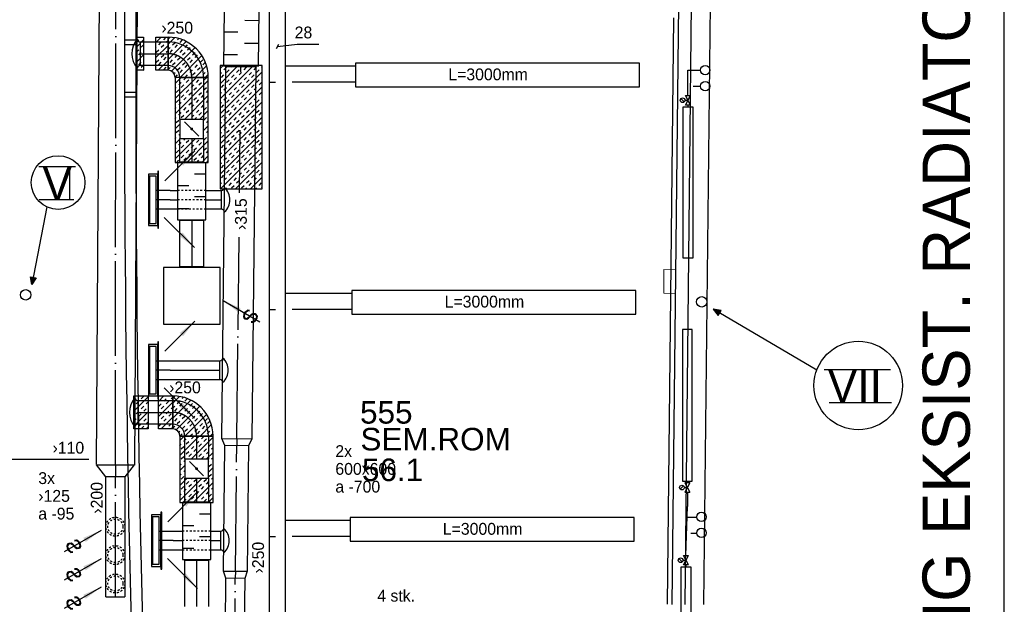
# Model space of a CAD drawing. Header units: millimetres. Extents: x 0 to 83248, y 0 to 52411.
# Tile 51 of 63: x 55965 to 66368, y 24902 to 31077. Entities that reach past the tile are written whole.
import ezdxf
from ezdxf.enums import TextEntityAlignment as Align

# ---------------------------------------------------------------- set-up
doc = ezdxf.new("R2010")
doc.units = ezdxf.units.MM
doc.header["$LTSCALE"] = 50
doc.header["$MEASUREMENT"] = 0
doc.header["$PDMODE"] = 1
for name, pattern in [('2V-CENT', [23, 20, -1.5, 0, -1.5]), ('V-GOMD', [0.8, 0.4, -0.4]), ('V-KU', [2, 1, 1]), ('V-V', [2, 1, 1])]:
    doc.linetypes.add(name, pattern=pattern)
doc.layers.get('0').update_dxf_attribs({"linetype": 'CONTINUOUS'})
for name, color, linetype in [('20605A200D001$0$832 Rominfo', 7, 'CONTINUOUS'), ('20605A200D001$0$A12-HEL1', 251, 'CONTINUOUS'), ('20605A200D001$0$A12-HEL3', 251, 'CONTINUOUS'), ('20605A200D001$0$A12-HEL4', 251, 'CONTINUOUS'), ('20605A200D001$0$A24-HEL1', 251, 'CONTINUOUS'), ('20605A200D001$0$A24-HEL2', 251, 'CONTINUOUS'), ('V060-', 3, 'CONTINUOUS'), ('V061-', 1, 'CONTINUOUS'), ('V070-', 3, 'CONTINUOUS'), ('V071-', 1, 'CONTINUOUS'), ('V090-', 2, 'CONTINUOUS'), ('V091', 1, 'CONTINUOUS'), ('V091-', 1, 'CONTINUOUS'), ('V100-', 6, 'CONTINUOUS'), ('V101-', 1, 'CONTINUOUS'), ('V110', 1, 'CONTINUOUS'), ('V110-', 6, 'CONTINUOUS'), ('V111', 3, 'CONTINUOUS'), ('V111-', 1, 'CONTINUOUS')]:
    doc.layers.add(name, color=color, linetype=linetype)
doc.styles.add('20605A200D001$0$Arial', font='arial.ttf', dxfattribs={"height": 238.125})
doc.styles.add('FISO', font='fiso')
doc.styles.add('ISO', font='ISO')
doc.styles.add('SIMPLEX', font='SIMPLEX')

# ---------------------------------------------------------------- blocks, each defined once
blk = doc.blocks.new('VUN')
at = {"color": 0}
blk.add_circle((0, 0), 0.5, dxfattribs=at)
blk = doc.blocks.new('V420', base_point=(455, 404.5))
blk.add_line((455, 404.5), (464, 404.5))
blk.add_solid([(455, 404.5), (459, 405), (459, 404)])
blk = doc.blocks.new('V421', base_point=(455.5, 404.5))
at = {"rotation": 180}
blk.add_blockref('V420', (464.5, 404.5), dxfattribs=at)
blk = doc.blocks.new('CCDIMF_315X250X75', base_point=(3096, 30301))
at = {"color": 0, "linetype": 'ByBlock'}
blk.add_line((3058, 30301), (3133, 30301), dxfattribs=at)
blk = doc.blocks.new('KCDIMF_315X250X75', base_point=(3096, 30301))
at = {"color": 0, "linetype": 'ByBlock'}
for p, q in [((3058, 30144), (3058, 30459)), ((3058, 30459), (3133, 30426)), ((3133, 30426), (3133, 30176)), ((3133, 30176), (3058, 30144))]:
    blk.add_line(p, q, dxfattribs=at)
blk = doc.blocks.new('3CDIMF_315X250X75', base_point=(3096, 30301))
for p in [(3058, 30301), (3133, 30301)]:
    blk.add_point(p)
at = {"color": 0, "linetype": 'ByBlock'}
blk.add_blockref('KCDIMF_315X250X75', (3096, 30301), dxfattribs=at)
at = {"color": 1, "linetype": '2V-CENT'}
blk.add_blockref('CCDIMF_315X250X75', (3096, 30301), dxfattribs=at)
at = {"style": 'SIMPLEX', "flags": 3}
blk.add_attdef('0', (3096, 30301), '', height=1, dxfattribs=at)
blk = doc.blocks.new('CCDIMF_250X200X75', base_point=(3096, 30301))
at = {"color": 0, "linetype": 'ByBlock'}
blk.add_line((3058, 30301), (3133, 30301), dxfattribs=at)
blk = doc.blocks.new('KCDIMF_250X200X75', base_point=(3096, 30301))
at = {"color": 0, "linetype": 'ByBlock'}
for p, q in [((3058, 30176), (3058, 30426)), ((3058, 30426), (3133, 30401)), ((3133, 30401), (3133, 30201)), ((3133, 30201), (3058, 30176))]:
    blk.add_line(p, q, dxfattribs=at)
blk = doc.blocks.new('3CDIMF_250X200X75', base_point=(3096, 30301))
for p in [(3058, 30301), (3133, 30301)]:
    blk.add_point(p)
at = {"color": 0, "linetype": 'ByBlock'}
blk.add_blockref('KCDIMF_250X200X75', (3096, 30301), dxfattribs=at)
at = {"color": 1, "linetype": '2V-CENT'}
blk.add_blockref('CCDIMF_250X200X75', (3096, 30301), dxfattribs=at)
at = {"style": 'SIMPLEX', "flags": 3}
blk.add_attdef('0', (3096, 30301), '', height=1, dxfattribs=at)
blk = doc.blocks.new('CCDIMF_400X200X125', base_point=(3096, 30301))
at = {"color": 0, "linetype": 'ByBlock'}
blk.add_line((3033, 30301), (3158, 30301), dxfattribs=at)
blk = doc.blocks.new('KCDIMF_400X200X125', base_point=(3096, 30301))
at = {"color": 0, "linetype": 'ByBlock'}
for p, q in [((3033, 30101), (3033, 30501)), ((3033, 30501), (3158, 30401)), ((3158, 30401), (3158, 30201)), ((3158, 30201), (3033, 30101))]:
    blk.add_line(p, q, dxfattribs=at)
blk = doc.blocks.new('3CDIMF_400X200X125', base_point=(3096, 30301))
for p in [(3033, 30301), (3158, 30301)]:
    blk.add_point(p)
at = {"color": 0, "linetype": 'ByBlock'}
blk.add_blockref('KCDIMF_400X200X125', (3096, 30301), dxfattribs=at)
at = {"color": 1, "linetype": '2V-CENT'}
blk.add_blockref('CCDIMF_400X200X125', (3096, 30301), dxfattribs=at)
at = {"style": 'SIMPLEX', "flags": 3}
blk.add_attdef('0', (3096, 30301), '', height=1, dxfattribs=at)
blk = doc.blocks.new('K1A', base_point=(16237, 22591.5))
at = {"color": 0, "linetype": 'ByBlock'}
blk.add_line((16237, 22592), (16237, 22591), dxfattribs=at)
blk = doc.blocks.new('21A', base_point=(16237, 22591.5))
blk.add_point((16237, 22591.5))
at = {"color": 0, "linetype": 'ByBlock'}
blk.add_blockref('K1A', (16237, 22591.5), dxfattribs=at)
at = {"style": 'SIMPLEX', "flags": 3}
blk.add_attdef('0', (16237, 22591.5), '', height=1, dxfattribs=at)
blk = doc.blocks.new('V422', base_point=(16230, 22585))
blk.add_blockref('V420', (16230, 22585))
at = {"style": 'SIMPLEX'}
blk.add_text('s', height=4, rotation=90, dxfattribs=at).set_placement((16238, 22585), align=Align.CENTER)
blk = doc.blocks.new('TAK_P', base_point=(16247.5, 22586.5))
for p, q in [((16248, 22587), (16247, 22587)), ((16247, 22587), (16247, 22586)), ((16248, 22586), (16248, 22587)), ((16247, 22586), (16248, 22586))]:
    blk.add_line(p, q)
blk = doc.blocks.new('C3A', base_point=(16246, 22590.5))
at = {"color": 0, "linetype": 'ByBlock'}
blk.add_line((16247, 22590.5), (16246, 22590.5), dxfattribs=at)
blk = doc.blocks.new('K3A', base_point=(16246, 22590.5))
at = {"color": 0, "linetype": 'ByBlock'}
for p, q in [((16246, 22591), (16247, 22591)), ((16247, 22591), (16247, 22590)), ((16247, 22590), (16246, 22590))]:
    blk.add_line(p, q, dxfattribs=at)
blk = doc.blocks.new('33A', base_point=(16246, 22590.5))
blk.add_point((16247, 22590.5))
at = {"color": 0, "linetype": 'ByBlock'}
blk.add_blockref('K3A', (16246, 22590.5), dxfattribs=at)
at = {"color": 1, "linetype": '2V-CENT'}
blk.add_blockref('C3A', (16246, 22590.5), dxfattribs=at)
at = {"style": 'SIMPLEX', "flags": 3}
blk.add_attdef('0', (16246, 22590.5), '', height=1, dxfattribs=at)
blk = doc.blocks.new('CBOJ90_PB', base_point=(86107, 31352))
at = {"color": 0, "linetype": 'ByBlock'}
blk.add_arc((86106, 31353), 1, 270, 360, dxfattribs=at)
blk = doc.blocks.new('KBOJ90_PB', base_point=(86107, 31352))
at = {"color": 0, "linetype": 'ByBlock'}
for p, q in [((86106.5, 31353), (86107.5, 31353)), ((86106, 31352.5), (86106, 31351.5))]:
    blk.add_line(p, q, dxfattribs=at)
for radius in [1.5, 0.5]:
    blk.add_arc((86106, 31353), radius, 270, 360, dxfattribs=at)
blk = doc.blocks.new('3BOJ90_PB', base_point=(86107, 31352))
for p in [(86107, 31353), (86106, 31352)]:
    blk.add_point(p)
at = {"color": 1, "linetype": '2V-CENT'}
blk.add_blockref('CBOJ90_PB', (86107, 31352), dxfattribs=at)
at = {"color": 0, "linetype": 'ByBlock'}
blk.add_blockref('KBOJ90_PB', (86107, 31352), dxfattribs=at)
at = {"style": 'ISO', "flags": 3}
blk.add_attdef('0', (86107, 31352), '', height=1, dxfattribs=at)
blk = doc.blocks.new('KSP_P', base_point=(16239.5, 22597.5))
at = {"color": 0, "linetype": 'ByBlock'}
for p, q in [((16240, 22598), (16239, 22598)), ((16239, 22598), (16239, 22597)), ((16240, 22597), (16240, 22598)), ((16239, 22597), (16240, 22597))]:
    blk.add_line(p, q, dxfattribs=at)
blk = doc.blocks.new('2SP_P', base_point=(16239.5, 22597.5))
for p in [(16239, 22597.5), (16240, 22597.5)]:
    blk.add_point(p)
at = {"color": 0, "linetype": 'ByBlock'}
blk.add_blockref('KSP_P', (16239.5, 22597.5), dxfattribs=at)
at = {"style": 'SIMPLEX', "flags": 3}
blk.add_attdef('0', (16239.5, 22597.5), '', height=1, dxfattribs=at)
blk = doc.blocks.new('SPJALL', base_point=(16229, 22594))
at = {"color": 1}
blk.add_line((16228.625, 22593.625), (16229.375, 22594.375), dxfattribs=at)
at = {"color": 1, "const_width": 0.075}
blk.add_lwpolyline([(16229, 22594.0375, -1), (16229, 22593.9625, -1), (16229, 22594.0375, -1)], format="xyb", dxfattribs=at)
blk = doc.blocks.new('LD_P')
for p, q in [((-0.5, 0.5), (-0.5, -0.5)), ((0.5, 0.5), (-0.5, 0.5)), ((0.5, -0.5), (0.5, 0.5)), ((-0.5, -0.5), (0.5, -0.5))]:
    blk.add_line(p, q)
at = {"color": 1}
for p, q in [((-0.3, 0.5), (-0.3, 0.1)), ((0.1, 0.5), (0.1, 0.1)), ((-0.1, -0.5), (-0.1, -0.1)), ((0.3, -0.5), (0.3, -0.1))]:
    blk.add_line(p, q, dxfattribs=at)
blk = doc.blocks.new('*X310')
at = {"color": 0}
for p, q in [((2127, 45932), (2148, 45953)), ((2127, 45879), (2197, 45949)), ((2127, 45720), (2317, 45910)), ((2174, 45874), (2201, 45900)), ((2227, 45927), (2240, 45939)), ((2254, 45900), (2280, 45926)), ((2127, 45826), (2148, 45847)), ((2148, 45794), (2174, 45821)), ((2162, 45596), (2412, 45846)), ((2201, 45847), (2227, 45874)), ((2254, 45794), (2280, 45821)), ((2280, 45767), (2307, 45794)), ((2307, 45847), (2333, 45874)), ((2333, 45821), (2360, 45847)), ((2386, 45767), (2413, 45794)), ((2148, 45688), (2174, 45714)), ((2174, 45661), (2201, 45688)), ((2201, 45741), (2227, 45767)), ((2227, 45714), (2254, 45741)), ((2255, 45530), (2485, 45760)), ((2280, 45661), (2307, 45688)), ((2333, 45714), (2360, 45741)), ((2360, 45688), (2386, 45714)), ((2413, 45741), (2440, 45767)), ((2466, 45688), (2493, 45714)), ((2493, 45661), (2519, 45688)), ((2127, 45614), (2148, 45635)), ((2190, 45571), (2201, 45582)), ((2227, 45608), (2254, 45635)), ((2254, 45582), (2280, 45608)), ((2307, 45635), (2333, 45661)), ((2360, 45582), (2386, 45608)), ((2386, 45555), (2413, 45582)), ((2413, 45635), (2440, 45661)), ((2414, 45530), (2535, 45651)), ((2440, 45608), (2466, 45635)), ((2493, 45555), (2519, 45582)), ((2202, 45530), (2227, 45555)), ((2308, 45530), (2333, 45555)), ((2520, 45530), (2546, 45555))]:
    blk.add_line(p, q, dxfattribs=at)
blk = doc.blocks.new('*X311')
at = {"color": 0}
for p, q in [((57659, 26475), (57862, 26679)), ((57659, 26634), (57703, 26679)), ((57700, 26623), (57726, 26649)), ((57753, 26676), (57756, 26679)), ((57776, 26434), (58009, 26667)), ((57779, 26649), (57806, 26676)), ((57886, 26649), (57912, 26676)), ((57912, 26623), (57939, 26649)), ((57965, 26676), (57968, 26679)), ((57659, 26581), (57673, 26596)), ((57673, 26543), (57700, 26570)), ((57726, 26596), (57753, 26623)), ((57779, 26543), (57806, 26570)), ((57806, 26517), (57832, 26543)), ((57832, 26596), (57859, 26623)), ((57859, 26570), (57886, 26596)), ((57912, 26517), (57939, 26543)), ((57965, 26570), (57992, 26596)), ((57992, 26543), (58009, 26560)), ((57673, 26437), (57700, 26463)), ((57723, 26434), (57726, 26437)), ((57726, 26490), (57753, 26517)), ((57753, 26463), (57779, 26490)), ((57829, 26434), (57832, 26437)), ((57859, 26463), (57886, 26490)), ((57886, 26437), (57912, 26463)), ((57936, 26434), (58009, 26507)), ((57939, 26490), (57965, 26517)), ((57992, 26437), (58009, 26454)), ((57659, 26369), (57673, 26384)), ((57659, 26316), (57709, 26367)), ((57700, 26410), (57709, 26420)), ((57959, 26404), (57965, 26410)), ((57959, 26298), (58009, 26348)), ((57965, 26357), (57992, 26384)), ((57659, 26263), (57673, 26278)), ((57659, 26157), (57736, 26234)), ((57659, 25998), (57895, 26234)), ((57673, 26225), (57700, 26251)), ((57700, 26304), (57709, 26314)), ((57779, 26225), (57789, 26234)), ((57806, 26198), (57832, 26225)), ((57912, 26198), (57939, 26225)), ((57965, 26251), (57992, 26278)), ((57992, 26225), (58009, 26242)), ((57673, 26119), (57700, 26145)), ((57700, 26092), (57726, 26119)), ((57726, 26172), (57753, 26198)), ((57753, 26145), (57779, 26172)), ((57799, 25979), (58009, 26189)), ((57806, 26092), (57832, 26119)), ((57859, 26145), (57886, 26172)), ((57886, 26119), (57912, 26145)), ((57939, 26172), (57965, 26198)), ((57992, 26119), (58009, 26136)), ((57659, 26051), (57673, 26066)), ((57700, 25986), (57726, 26013)), ((57753, 26039), (57779, 26066)), ((57779, 26013), (57806, 26039)), ((57832, 26066), (57859, 26092)), ((57886, 26013), (57912, 26039)), ((57912, 25986), (57939, 26013)), ((57939, 26066), (57965, 26092)), ((57958, 25979), (58009, 26030)), ((57965, 26039), (57992, 26066)), ((57746, 25979), (57753, 25986)), ((57852, 25979), (57859, 25986))]:
    blk.add_line(p, q, dxfattribs=at)
blk = doc.blocks.new('*X312')
at = {"color": 0}
for p, q in [((57172, 26943), (57324, 27095)), ((57172, 27050), (57196, 27073)), ((57223, 27100), (57225, 27103)), ((57249, 27073), (57276, 27100)), ((57432, 27044), (57490, 27103)), ((57435, 27100), (57437, 27103)), ((57488, 27047), (57514, 27073)), ((57541, 27100), (57543, 27103)), ((57567, 27073), (57584, 27090)), ((57196, 27020), (57223, 27047)), ((57249, 26967), (57276, 26994)), ((57276, 26941), (57302, 26967)), ((57302, 27020), (57324, 27042)), ((57432, 26885), (57584, 27037)), ((57435, 26994), (57461, 27020)), ((57461, 26967), (57488, 26994)), ((57514, 27020), (57541, 27047)), ((57567, 26967), (57584, 26984)), ((57172, 26784), (57324, 26936)), ((57172, 26837), (57196, 26861)), ((57196, 26914), (57223, 26941)), ((57223, 26888), (57249, 26914)), ((57276, 26835), (57302, 26861)), ((57432, 26938), (57435, 26941)), ((57460, 26754), (57584, 26878)), ((57461, 26861), (57488, 26888)), ((57488, 26835), (57514, 26861)), ((57514, 26914), (57541, 26941)), ((57541, 26888), (57567, 26914)), ((57195, 26754), (57196, 26755)), ((57223, 26782), (57249, 26808)), ((57249, 26755), (57276, 26782)), ((57301, 26754), (57324, 26777)), ((57302, 26808), (57324, 26830)), ((57432, 26832), (57435, 26835)), ((57435, 26782), (57461, 26808)), ((57513, 26754), (57514, 26755)), ((57541, 26782), (57567, 26808)), ((57567, 26755), (57584, 26772))]:
    blk.add_line(p, q, dxfattribs=at)
blk = doc.blocks.new('*X313')
at = {"color": 0}
for p, q in [((57608, 30243), (57832, 30467)), ((57608, 30402), (57673, 30467)), ((57608, 30455), (57620, 30467)), ((57608, 30084), (57958, 30434)), ((57647, 30388), (57673, 30414)), ((57673, 30361), (57700, 30388)), ((57700, 30441), (57726, 30467)), ((57726, 30414), (57753, 30441)), ((57779, 30361), (57806, 30388)), ((57832, 30414), (57859, 30441)), ((57859, 30388), (57886, 30414)), ((57912, 30441), (57938, 30467)), ((57608, 30349), (57620, 30361)), ((57620, 30308), (57647, 30335)), ((57673, 30255), (57700, 30282)), ((57706, 30022), (57958, 30275)), ((57726, 30308), (57753, 30335)), ((57753, 30282), (57779, 30308)), ((57806, 30335), (57832, 30361)), ((57859, 30282), (57886, 30308)), ((57886, 30255), (57912, 30282)), ((57912, 30335), (57939, 30361)), ((57939, 30308), (57958, 30328)), ((57620, 30202), (57647, 30229)), ((57647, 30176), (57673, 30202)), ((57700, 30229), (57726, 30255)), ((57753, 30176), (57779, 30202)), ((57779, 30149), (57806, 30176)), ((57806, 30229), (57832, 30255)), ((57832, 30202), (57859, 30229)), ((57886, 30149), (57912, 30176)), ((57939, 30202), (57958, 30222)), ((57608, 30137), (57620, 30149)), ((57647, 30070), (57673, 30096)), ((57673, 30043), (57700, 30070)), ((57700, 30123), (57726, 30149)), ((57726, 30096), (57753, 30123)), ((57779, 30043), (57806, 30070)), ((57832, 30096), (57859, 30123)), ((57859, 30070), (57886, 30096)), ((57865, 30022), (57958, 30116)), ((57912, 30123), (57939, 30149)), ((57608, 30031), (57620, 30043)), ((57608, 29924), (57658, 29975)), ((57620, 29990), (57647, 30017)), ((57812, 30022), (57832, 30043)), ((57908, 29960), (57912, 29964)), ((57912, 30017), (57939, 30043)), ((57939, 29990), (57958, 30010)), ((57620, 29884), (57647, 29911)), ((57647, 29858), (57658, 29869)), ((57908, 29907), (57958, 29957)), ((57908, 29854), (57912, 29858)), ((57939, 29884), (57958, 29904)), ((57608, 29818), (57620, 29831)), ((57608, 29765), (57665, 29822)), ((57608, 29606), (57824, 29822)), ((57647, 29752), (57673, 29778)), ((57700, 29805), (57718, 29822)), ((57726, 29778), (57753, 29805)), ((57730, 29569), (57958, 29797)), ((57832, 29778), (57859, 29805)), ((57859, 29752), (57886, 29778)), ((57912, 29805), (57939, 29831)), ((57608, 29712), (57620, 29725)), ((57620, 29672), (57647, 29698)), ((57673, 29725), (57700, 29752)), ((57726, 29672), (57753, 29698)), ((57753, 29645), (57779, 29672)), ((57779, 29725), (57806, 29752)), ((57806, 29698), (57832, 29725)), ((57859, 29645), (57886, 29672)), ((57912, 29698), (57939, 29725)), ((57939, 29672), (57958, 29691)), ((57624, 29569), (57647, 29592)), ((57673, 29619), (57700, 29645)), ((57700, 29592), (57726, 29619)), ((57806, 29592), (57832, 29619)), ((57836, 29569), (57859, 29592)), ((57886, 29619), (57912, 29645)), ((57889, 29569), (57958, 29638)), ((57942, 29569), (57958, 29585))]:
    blk.add_line(p, q, dxfattribs=at)
blk = doc.blocks.new('*X314')
at = {"color": 0}
for p, q in [((57206, 30849), (57223, 30865)), ((57206, 30795), (57273, 30863)), ((57249, 30892), (57249, 30892)), ((57249, 30786), (57273, 30810)), ((57404, 30835), (57460, 30891)), ((57404, 30888), (57407, 30891)), ((57404, 30676), (57533, 30804)), ((57435, 30812), (57461, 30839)), ((57461, 30786), (57488, 30812)), ((57488, 30865), (57514, 30891)), ((57514, 30839), (57533, 30857)), ((57206, 30742), (57223, 30759)), ((57206, 30636), (57273, 30704)), ((57223, 30706), (57249, 30733)), ((57404, 30782), (57408, 30786)), ((57408, 30733), (57435, 30759)), ((57461, 30680), (57488, 30706)), ((57514, 30733), (57533, 30751)), ((57223, 30600), (57249, 30627)), ((57249, 30574), (57273, 30597)), ((57408, 30627), (57435, 30653)), ((57430, 30542), (57533, 30645)), ((57435, 30600), (57461, 30627)), ((57488, 30653), (57514, 30680)), ((57220, 30545), (57223, 30547)), ((57271, 30542), (57273, 30544)), ((57404, 30570), (57408, 30574)), ((57488, 30547), (57514, 30574))]:
    blk.add_line(p, q, dxfattribs=at)
blk = doc.blocks.new('*X315')
at = {"color": 0}
for p, q in [((58084, 30242), (58434, 30592)), ((58084, 30401), (58275, 30592)), ((58084, 30560), (58116, 30592)), ((58204, 30574), (58222, 30592)), ((58310, 30574), (58328, 30592)), ((58084, 30083), (58527, 30526)), ((58084, 30507), (58098, 30520)), ((58098, 30467), (58124, 30494)), ((58124, 30547), (58151, 30574)), ((58151, 30520), (58177, 30547)), ((58204, 30467), (58230, 30494)), ((58257, 30520), (58283, 30547)), ((58283, 30494), (58310, 30520)), ((58336, 30547), (58363, 30574)), ((58389, 30494), (58416, 30520)), ((58416, 30467), (58442, 30494)), ((58442, 30547), (58469, 30574)), ((58469, 30520), (58495, 30547)), ((58522, 30574), (58527, 30579)), ((58098, 30361), (58124, 30388)), ((58151, 30414), (58177, 30441)), ((58177, 30388), (58204, 30414)), ((58230, 30441), (58257, 30467)), ((58283, 30388), (58310, 30414)), ((58310, 30361), (58336, 30388)), ((58336, 30441), (58363, 30467)), ((58363, 30414), (58389, 30441)), ((58416, 30361), (58442, 30388)), ((58469, 30414), (58495, 30441)), ((58495, 30388), (58522, 30414)), ((58522, 30467), (58527, 30473)), ((58084, 29924), (58527, 30367)), ((58084, 30295), (58098, 30308)), ((58124, 30335), (58151, 30361)), ((58177, 30282), (58204, 30308)), ((58204, 30255), (58230, 30282)), ((58230, 30335), (58257, 30361)), ((58257, 30308), (58283, 30335)), ((58310, 30255), (58336, 30282)), ((58363, 30308), (58389, 30335)), ((58389, 30282), (58416, 30308)), ((58442, 30335), (58469, 30361)), ((58495, 30282), (58522, 30308)), ((58084, 29765), (58527, 30208)), ((58084, 30189), (58098, 30202)), ((58098, 30149), (58124, 30176)), ((58124, 30229), (58151, 30255)), ((58151, 30202), (58177, 30229)), ((58204, 30149), (58230, 30176)), ((58257, 30202), (58283, 30229)), ((58283, 30176), (58310, 30202)), ((58336, 30229), (58363, 30255)), ((58389, 30176), (58416, 30202)), ((58416, 30149), (58442, 30176)), ((58442, 30229), (58469, 30255)), ((58469, 30202), (58495, 30229)), ((58522, 30255), (58527, 30261)), ((58098, 30043), (58124, 30070)), ((58151, 30096), (58177, 30123)), ((58177, 30070), (58204, 30096)), ((58230, 30123), (58257, 30149)), ((58283, 30070), (58310, 30096)), ((58310, 30043), (58336, 30070)), ((58336, 30123), (58363, 30149)), ((58363, 30096), (58389, 30123)), ((58416, 30043), (58442, 30070)), ((58469, 30096), (58495, 30123)), ((58495, 30070), (58522, 30096)), ((58522, 30149), (58527, 30155)), ((58084, 29606), (58527, 30049)), ((58084, 29977), (58098, 29990)), ((58124, 30017), (58151, 30043)), ((58177, 29964), (58204, 29990)), ((58204, 29937), (58230, 29964)), ((58230, 30017), (58257, 30043)), ((58257, 29990), (58283, 30017)), ((58310, 29937), (58336, 29964)), ((58363, 29990), (58389, 30017)), ((58389, 29964), (58416, 29990)), ((58442, 30017), (58469, 30043)), ((58495, 29964), (58522, 29990)), ((58084, 29446), (58527, 29890)), ((58084, 29871), (58098, 29884)), ((58098, 29831), (58124, 29858)), ((58124, 29911), (58151, 29937)), ((58151, 29884), (58177, 29911)), ((58204, 29831), (58230, 29858)), ((58257, 29884), (58283, 29911)), ((58283, 29858), (58310, 29884)), ((58336, 29911), (58363, 29937)), ((58389, 29858), (58416, 29884)), ((58416, 29831), (58442, 29858)), ((58442, 29911), (58469, 29937)), ((58469, 29884), (58495, 29911)), ((58522, 29937), (58527, 29943)), ((58151, 29778), (58177, 29805)), ((58177, 29752), (58204, 29778)), ((58230, 29805), (58257, 29831)), ((58283, 29752), (58310, 29778)), ((58336, 29805), (58363, 29831)), ((58363, 29778), (58389, 29805)), ((58469, 29778), (58495, 29805)), ((58495, 29752), (58522, 29778)), ((58522, 29831), (58527, 29837)), ((58084, 29659), (58098, 29672)), ((58086, 29289), (58527, 29730)), ((58098, 29725), (58124, 29752)), ((58124, 29698), (58151, 29725)), ((58177, 29645), (58204, 29672)), ((58230, 29698), (58257, 29725)), ((58257, 29672), (58283, 29698)), ((58310, 29725), (58336, 29752)), ((58363, 29672), (58389, 29698)), ((58389, 29645), (58416, 29672)), ((58416, 29725), (58442, 29752)), ((58442, 29698), (58469, 29725)), ((58495, 29645), (58522, 29672)), ((58084, 29553), (58098, 29566)), ((58124, 29592), (58151, 29619)), ((58151, 29566), (58177, 29592)), ((58204, 29619), (58230, 29645)), ((58245, 29289), (58527, 29571)), ((58257, 29566), (58283, 29592)), ((58283, 29539), (58310, 29566)), ((58310, 29619), (58336, 29645)), ((58336, 29592), (58363, 29619)), ((58389, 29539), (58416, 29566)), ((58442, 29592), (58469, 29619)), ((58469, 29566), (58495, 29592)), ((58522, 29619), (58527, 29624)), ((58098, 29513), (58124, 29539)), ((58151, 29460), (58177, 29486)), ((58177, 29433), (58204, 29460)), ((58204, 29513), (58230, 29539)), ((58230, 29486), (58257, 29513)), ((58283, 29433), (58310, 29460)), ((58336, 29486), (58363, 29513)), ((58363, 29460), (58389, 29486)), ((58416, 29513), (58442, 29539)), ((58469, 29460), (58495, 29486)), ((58495, 29433), (58522, 29460)), ((58522, 29513), (58527, 29518)), ((58084, 29340), (58098, 29354)), ((58098, 29407), (58124, 29433)), ((58124, 29380), (58151, 29407)), ((58177, 29327), (58204, 29354)), ((58230, 29380), (58257, 29407)), ((58257, 29354), (58283, 29380)), ((58310, 29407), (58336, 29433)), ((58363, 29354), (58389, 29380)), ((58389, 29327), (58416, 29354)), ((58404, 29289), (58527, 29412)), ((58416, 29407), (58442, 29433)), ((58442, 29380), (58469, 29407)), ((58495, 29327), (58522, 29354)), ((58139, 29289), (58151, 29301)), ((58204, 29301), (58230, 29327)), ((58310, 29301), (58336, 29327)), ((58351, 29289), (58363, 29301)), ((58457, 29289), (58469, 29301)), ((58522, 29301), (58527, 29306))]:
    blk.add_line(p, q, dxfattribs=at)
blk = doc.blocks.new('20605A200D001')
at = {"layer": '20605A200D001$0$A12-HEL1', "color": 7, "linetype": 'Continuous', "lineweight": 0}
for points in [[(78239, 25858), (78242, 26108)], [(78367, 26106), (78242, 26108)], [(78364, 25856), (78239, 25858)]]:
    blk.add_lwpolyline(points, dxfattribs=at)
at = {"layer": '20605A200D001$0$A12-HEL3', "color": 7}
blk.add_lwpolyline([(78329, 22571), (78398, 28911)], dxfattribs=at)
at = {"layer": '20605A200D001$0$A12-HEL4', "color": 7}
for points in [[(78465, 22570), (78534, 28910)], [(78665, 22568), (78734, 28907)]]:
    blk.add_lwpolyline(points, dxfattribs=at)
at = {"layer": '20605A200D001$0$A24-HEL1', "color": 7}
for points in [[(78279, 22572), (78346, 28767)], [(72541, 28529), (72541, 27929)], [(72661, 28529), (72661, 27929)], [(72661, 28479), (72541, 28479)], [(72661, 27979), (72541, 27979)]]:
    blk.add_lwpolyline(points, dxfattribs=at)
at = {"layer": '20605A200D001$0$A24-HEL2', "color": 7}
for points in [[(72661, 28529), (72541, 28529)], [(72661, 27929), (72541, 27928)]]:
    blk.add_lwpolyline(points, dxfattribs=at)
for centre, radius, start, end in [((289883, 28120), 217342, 179.77461, 179.89221), ((288967, 28121), 216306, 179.77407, 179.89194), ((300418, 28037), 227877, 180.02739, 182.37605), ((300389, 28037), 227728, 180.0272, 182.37775)]:
    blk.add_arc(centre, radius, start, end, dxfattribs=at)
at = {"layer": '20605A200D001$0$832 Rominfo', "color": 7, "style": '20605A200D001$0$Arial'}
for s, p in [('555', (75031, 24480)), ('SEM.ROM', (75035, 24197)), ('56.1', (75051, 23873))]:
    blk.add_text(s, height=238.1, dxfattribs=at).set_placement(p)

msp = doc.modelspace()

# ---------------------------------------------------------------- linework, layer by layer
at = {"layer": 'V060-', "linetype": 'Continuous'}
for p, q in [((56776.85, 26377.14), (56850.44, 37955.9)), ((57250.41, 37951.57), (57176.83, 26372.81)), ((57238.49, 30842.32), (57533, 30842.32)), ((57533, 30592.32), (57238.49, 30592.32)), ((58102.63, 26653.7), (58145.11, 30579.03)), ((58460.09, 30575.62), (58417.62, 26650.29)), ((57658, 30022.37), (57658, 30467.32)), ((57908, 30467.32), (57908, 30022.37)), ((57658, 29574.3), (57658, 29822.37)), ((57908, 29822.37), (57908, 29574.3)), ((57407.49, 29274.72), (57554.54, 29274.72)), ((57554.46, 29274.41), (57632.62, 29274.41)), ((57933.85, 29274.41), (58097.32, 29274.41)), ((57554.54, 29074.72), (57407.49, 29074.72)), ((57632.62, 29074.72), (57554.54, 29074.72)), ((58097.39, 29074.72), (57933.85, 29074.72)), ((57658, 28469), (57658, 28954.3)), ((57908, 28954.3), (57908, 28469)), ((57407.49, 27474.72), (57554.54, 27474.72)), ((57554.54, 27474.72), (58078.7, 27474.72)), ((57554.54, 27274.72), (57407.49, 27274.72)), ((57554.61, 27275.03), (58078.78, 27275.03)), ((57213.86, 27053.88), (57584.05, 27053.88)), ((57584.05, 26803.88), (57213.86, 26803.88)), ((57709.05, 26433.93), (57709.05, 26678.88)), ((57959.05, 26678.88), (57959.05, 26433.93)), ((58119.6, 25253.22), (58133.94, 26577.89)), ((58383.92, 26575.19), (58369.59, 25250.52)), ((56876, 24979.89), (56876, 26249.08)), ((57076, 26249.08), (57076, 24979.89)), ((57709.05, 25985.86), (57709.05, 26233.93)), ((57959.05, 26233.93), (57959.05, 25985.86)), ((57440.24, 25674.72), (57587.29, 25674.72)), ((57587.29, 25674.72), (57679.95, 25674.72)), ((57982.73, 25674.72), (58089.32, 25674.72)), ((57587.29, 25474.72), (57440.24, 25474.72)), ((57679.95, 25475.03), (57587.36, 25475.03)), ((58089.39, 25475.03), (57982.73, 25475.03)), ((57709.05, 24880.56), (57709.05, 25365.86)), ((57959.05, 25365.86), (57959.05, 24880.56)), ((58130.66, 23964.59), (58143.78, 25177.52)), ((58343.77, 25175.35), (58324.91, 23961.2))]:
    msp.add_line(p, q, dxfattribs=at)
at = {"layer": 'V060-', "color": 1, "linetype": '2V-CENT'}
for p, q in [((56976.84, 26374.97), (56982.07, 31637.07)), ((57238.49, 30717.32), (57533, 30717.32)), ((58302, 30521.77), (58302.6, 30577.32)), ((57783, 30467.32), (57783, 30022.37)), ((58288.22, 29247.71), (58295.39, 29910.37)), ((57783, 29822.37), (57783, 29574.3)), ((57554.54, 29174.72), (57407.49, 29174.72)), ((57554.54, 29174.72), (57632.62, 29174.72)), ((57933.85, 29174.72), (58097.39, 29174.72)), ((57783, 28954.3), (57783, 28469)), ((58260.13, 26651.99), (58283.14, 28778.94)), ((57554.54, 27374.72), (57407.49, 27374.72)), ((57554.61, 27375.03), (58078.78, 27375.03)), ((57213.86, 26928.88), (57584.05, 26928.88)), ((57834.05, 26678.88), (57834.05, 26433.93)), ((58244.59, 25251.87), (58258.93, 26576.54)), ((56976, 24979.89), (56976, 26249.08)), ((57834.05, 26233.93), (57834.05, 25985.86)), ((57587.29, 25574.72), (57440.24, 25574.72)), ((57587.36, 25575.03), (57679.95, 25575.03)), ((57982.73, 25575.03), (58089.39, 25575.03)), ((57834.05, 25365.86), (57834.05, 24880.56)), ((58230.64, 23962.84), (58243.78, 25176.43))]:
    msp.add_line(p, q, dxfattribs=at)
at = {"layer": 'V060-'}
for p, q in [((57238.49, 30842.32), (57238.49, 30592.32)), ((58097.39, 29074.72), (58097.32, 29274.41)), ((58078.78, 27275.03), (58078.7, 27474.72)), ((57213.86, 27053.88), (57213.86, 26803.88)), ((58089.39, 25475.03), (58089.32, 25674.72))]:
    msp.add_line(p, q, dxfattribs=at)
at = {"layer": 'V060-', "color": 1, "linetype": 'Continuous'}
for p, q in [((57533, 30542.32), (57533, 30892.32)), ((57584.05, 26753.88), (57584.05, 27103.88)), ((57659.05, 26678.88), (58009.05, 26678.88))]:
    msp.add_line(p, q, dxfattribs=at)
at = {"layer": 'V060-', "color": 1, "linetype": 'V-GOMD'}
for p, q in [((57933.85, 29274.41), (57632.62, 29274.41)), ((57933.85, 29174.72), (57632.62, 29174.72)), ((57933.85, 29074.72), (57632.62, 29074.72)), ((57982.73, 25674.72), (57679.95, 25674.72)), ((57982.73, 25575.03), (57679.95, 25575.03)), ((57982.73, 25475.03), (57679.95, 25475.03))]:
    msp.add_line(p, q, dxfattribs=at)
at = {"layer": 'V060-', "color": 1}
for points in [[(57273.1, 30542.32), (57205.92, 30545.23), (57205.92, 30893.87), (57273.1, 30890.96)], [(57533, 30542.32), (57404.5, 30542.32), (57404.5, 30890.96), (57533, 30890.96)], [(58084.26, 29288.72), (58527.4, 29288.72), (58527.4, 30591.71), (58084.26, 30591.71)], [(57958, 30467.32), (57607.71, 30467.32), (57607.71, 29569.05), (57958, 29569.05)], [(57324.15, 26753.88), (57172.28, 26753.88), (57172.28, 27102.52), (57324.15, 27102.52)], [(57584.05, 26753.88), (57432.18, 26753.88), (57432.18, 27102.52), (57584.05, 27102.52)], [(58009.05, 26678.88), (57658.76, 26678.88), (57658.76, 25979.08), (58009.05, 25979.08)]]:
    msp.add_lwpolyline(points, close=True, dxfattribs=at)
at = {"layer": 'V060-', "color": 1, "linetype": 'V-GOMD'}
for centre, radius in [((56976, 25721.92), 100), ((56976, 25721.92), 80), ((56976, 25421.92), 100), ((56976, 25421.92), 80), ((56976, 25121.92), 100), ((56976, 25121.92), 80)]:
    msp.add_circle(centre, radius, dxfattribs=at)
at = {"layer": 'V060-'}
for centre, radius, start, end in [((57382.46, 30717.32), 233.79, 139.157548, 220.842452), ((57238.99, 30876.25), 33.94, 190.250733, 269.163009), ((57238.99, 30558.38), 33.94, 90.836991, 169.749267), ((58096.82, 29308.34), 33.94, 270.836991, 349.749267), ((58015.39, 29174.53), 171.79, 311.977901, 408.055619), ((58096.9, 29040.79), 33.94, 10.250733, 89.163009), ((58078.21, 27508.65), 33.94, 270.836991, 349.749267), ((57996.78, 27374.84), 171.79, 311.977901, 408.055619), ((58078.28, 27241.09), 33.94, 10.250733, 89.163009), ((57357.83, 26928.88), 233.79, 139.157548, 220.842452), ((57214.36, 27087.81), 33.94, 190.250733, 269.163009), ((57214.36, 26769.94), 33.94, 90.836991, 169.749267), ((58088.82, 25708.65), 33.94, 270.836991, 349.749267), ((58007.39, 25574.84), 171.79, 311.977901, 408.055619), ((58088.9, 25441.09), 33.94, 10.250733, 89.163009)]:
    msp.add_arc(centre, radius, start, end, dxfattribs=at)
at = {"layer": 'V060-', "color": 1, "linetype": 'Continuous'}
for centre, radius in [((57533, 30467.32), 425), ((57533, 30467.32), 75), ((57584.05, 26678.88), 425), ((57584.05, 26678.88), 75)]:
    msp.add_arc(centre, radius, 0, 90, dxfattribs=at)
at = {"layer": 'V060-', "color": 1, "linetype": '2V-CENT'}
msp.add_arc((57584.05, 26678.88), 250, 0, 90, dxfattribs=at)
at = {"layer": 'V070-'}
for p, q in [((57325.45, 29446.23), (57325.41, 28903.23)), ((57425.45, 29446.22), (57325.45, 29446.23)), ((57425.45, 29475.72), (57425.4, 28873.72)), ((57425.41, 28903.22), (57425.45, 29446.22)), ((57433.45, 29475.72), (57425.45, 29475.72)), ((57433.4, 28873.72), (57433.45, 29475.72)), ((57337.51, 29424.72), (57337.47, 28924.72)), ((57407.51, 29424.72), (57337.51, 29424.72)), ((57407.47, 28924.72), (57407.51, 29424.72)), ((57337.47, 28924.72), (57407.47, 28924.72)), ((57325.41, 28903.23), (57425.41, 28903.22)), ((57425.4, 28873.72), (57433.4, 28873.72)), ((57425.45, 27675.72), (57425.4, 27073.72)), ((57433.45, 27675.72), (57425.45, 27675.72)), ((57433.4, 27073.72), (57433.45, 27675.72)), ((57325.45, 27646.23), (57325.41, 27103.23)), ((57425.45, 27646.22), (57325.45, 27646.23)), ((57337.51, 27624.72), (57337.47, 27124.72)), ((57407.51, 27624.72), (57337.51, 27624.72)), ((57407.47, 27124.72), (57407.51, 27624.72)), ((57425.41, 27103.22), (57425.45, 27646.22)), ((57325.41, 27103.23), (57425.41, 27103.22)), ((57337.47, 27124.72), (57407.47, 27124.72)), ((57425.4, 27073.72), (57433.4, 27073.72)), ((57358.2, 25846.23), (57358.16, 25303.23)), ((57458.2, 25846.22), (57358.2, 25846.23)), ((57370.26, 25824.72), (57370.22, 25324.72)), ((57440.26, 25824.72), (57370.26, 25824.72)), ((57440.22, 25324.72), (57440.26, 25824.72)), ((57458.2, 25875.72), (57458.16, 25273.72)), ((57458.16, 25303.22), (57458.2, 25846.22)), ((57466.2, 25875.72), (57458.2, 25875.72)), ((57466.16, 25273.72), (57466.2, 25875.72)), ((57358.16, 25303.23), (57458.16, 25303.22)), ((57370.22, 25324.72), (57440.22, 25324.72)), ((57458.16, 25273.72), (57466.16, 25273.72))]:
    msp.add_line(p, q, dxfattribs=at)
at = {"layer": 'V091', "color": 3}
for p, q in [((56555.11, 29523.28), (56166.16, 29523.28)), ((56490.18, 29522.55), (56490.18, 29172.1)), ((56538.37, 29172.83), (56170.26, 29172.83)), ((64464.99, 27383.07), (65166.23, 27383.07)), ((64517.29, 27032.63), (65174.94, 27032.63))]:
    msp.add_line(p, q, dxfattribs=at)
at = {"layer": 'V091'}
for p, q in [((56251.2, 29099.17), (56092.16, 28278.35)), ((56092.16, 28278.35), (56078.74, 28361.49)), ((56078.74, 28361.49), (56138.6, 28350.05)), ((56138.6, 28350.05), (56092.16, 28278.35)), ((63375.21, 28006.17), (63290.69, 28018.52)), ((63290.69, 28018.52), (63344.35, 27953.62)), ((64386.84, 27375.81), (63290.69, 28018.52)), ((63344.35, 27953.62), (63375.21, 28006.17))]:
    msp.add_line(p, q, dxfattribs=at)
for centre, radius in [((56371.38, 29356.5), 283.79), ((64825.35, 27213.12), 467.71)]:
    msp.add_circle(centre, radius, dxfattribs=at)
for points in [[(56078.74, 28361.49), (56138.6, 28350.05), (56092.16, 28278.35)], [(63344.35, 27953.62), (63375.21, 28006.17), (63290.69, 28018.52)]]:
    msp.add_solid(points, dxfattribs=at)
at = {"layer": 'V091-'}
for p, q in [((55458.43, 26433.68), (56287.43, 26433.68)), ((56287.43, 26433.68), (56694.42, 26433.68))]:
    msp.add_line(p, q, dxfattribs=at)
at = {"layer": 'V100-'}
msp.add_line((66368.43, 4442.74), (66368.43, 51173.73), dxfattribs=at)
at = {"layer": 'V100-', "linetype": 'V-V'}
for p, q in [((63026.24, 30275.55), (63026.24, 30542.63)), ((63026.24, 30542.63), (63155.68, 30542.63)), ((63081.98, 30373.33), (63155.68, 30373.33)), ((63026.24, 30175.55), (63026.24, 30157.78)), ((63019.6, 26185.66), (63019.6, 26203.43)), ((63019.6, 26085.66), (63019.6, 25934.18)), ((63005.25, 25417.47), (63019.6, 25934.18)), ((63016.49, 25822.47), (63119.52, 25822.47)), ((63057.32, 25653.17), (63119.52, 25653.17)), ((63005.25, 25317.47), (63005.25, 25299.71))]:
    msp.add_line(p, q, dxfattribs=at)
at = {"layer": 'V100-', "color": 1}
for p, q in [((63051.24, 30175.55), (63001.24, 30275.55)), ((63001.24, 30175.55), (63051.24, 30275.55)), ((63001.24, 30275.55), (63051.24, 30275.55)), ((62987.06, 30207.87), (62951.7, 30243.23)), ((62994.38, 30225.55), (63026.24, 30225.55)), ((63051.24, 30175.55), (63001.24, 30175.55)), ((62980.41, 26153.34), (62945.06, 26117.99)), ((62987.73, 26135.66), (63019.6, 26135.66)), ((62994.6, 26185.66), (63044.6, 26085.66)), ((63044.6, 26185.66), (62994.6, 26085.66)), ((63044.6, 26185.66), (62994.6, 26185.66)), ((62994.6, 26085.66), (63044.6, 26085.66)), ((62966.07, 25349.8), (62930.71, 25385.15)), ((62980.25, 25417.47), (63030.25, 25417.47)), ((62980.25, 25317.47), (63030.25, 25417.47)), ((63030.25, 25317.47), (62980.25, 25417.47)), ((62973.39, 25367.47), (63005.25, 25367.47)), ((63030.25, 25317.47), (62980.25, 25317.47))]:
    msp.add_line(p, q, dxfattribs=at)
for points in [[(62976.24, 30157.78), (63076.24, 30157.78), (63076.24, 28557.78), (62976.24, 28557.78)], [(62969.6, 26203.43), (63069.6, 26203.43), (63069.6, 27803.43), (62969.6, 27803.43)], [(62955.25, 25299.71), (63055.25, 25299.71), (63055.25, 23699.71), (62955.25, 23699.71)]]:
    msp.add_lwpolyline(points, close=True, dxfattribs=at)
for centre in [(62969.38, 30225.55), (62962.73, 26135.66), (62948.39, 25367.47)]:
    msp.add_circle(centre, 25, dxfattribs=at)
at = {"layer": 'V110'}
for points in [[(59514.31, 30367.9), (62514.31, 30367.9), (62514.31, 30617.9), (59514.31, 30617.9)], [(59475.81, 27967.9), (62475.81, 27967.9), (62475.81, 28217.9), (59475.81, 28217.9)], [(59456.51, 25567.9), (62456.51, 25567.9), (62456.51, 25817.9), (59456.51, 25817.9)]]:
    msp.add_lwpolyline(points, close=True, dxfattribs=at)
at = {"layer": 'V110-', "linetype": 'V-V'}
for p, q in [((58600.84, 31342.75), (58600.84, 21882.69)), ((58770.14, 31344.35), (58770.14, 22051.99))]:
    msp.add_line(p, q, dxfattribs=at)
at = {"layer": 'V110-', "linetype": 'V-KU'}
for p, q in [((59514.31, 30585.97), (58770.14, 30585.97)), ((58600.84, 30416.67), (58669.17, 30416.67)), ((59514.31, 30416.67), (58844.17, 30416.67)), ((59475.81, 28185.97), (58770.14, 28185.97)), ((58600.84, 28016.67), (58669.17, 28016.67)), ((59475.81, 28016.67), (58844.17, 28016.67)), ((59456.51, 25785.97), (58770.14, 25785.97)), ((58600.84, 25616.67), (58669.17, 25616.67)), ((59456.51, 25616.67), (58844.17, 25616.67))]:
    msp.add_line(p, q, dxfattribs=at)
at = {"layer": 'V111-'}
for p, q in [((58677.22, 30773.43), (58702.22, 30816.73)), ((58689.72, 30795.08), (58897.85, 30819.39)), ((58897.85, 30819.39), (59126.35, 30819.39))]:
    msp.add_line(p, q, dxfattribs=at)

# ---------------------------------------------------------------- block references
at = {"layer": 'V060-'}
msp.add_blockref('20605A200D001', (-15469.5, 2330.58), dxfattribs=at)
for name, p, xscale, yscale, zscale, rotation in [('LD_P', (58305.96, 30887.3), 600, 370, 600, 89.38000000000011), ('SPJALL', (57783, 29922.37), 200, 200, 200, 270), ('LD_P', (57783, 29264.3), 600, 300, 600, 270), ('SPJALL', (57834.05, 26333.93), 200, 200, 200, 270), ('LD_P', (57834.05, 25675.86), 600, 300, 600, 270)]:
    msp.add_blockref(name, p, dxfattribs=dict(at, xscale=xscale, yscale=yscale, zscale=zscale, rotation=rotation))
at = {"layer": 'V060-', "color": 1}
for name, p in [('*X314', (0, 0)), ('*X310', (55405.77, -15062.32)), ('*X315', (0, 0)), ('*X313', (0, 0)), ('*X312', (0, 0)), ('*X310', (55456.82, -18850.76)), ('*X311', (0, 0))]:
    msp.add_blockref(name, p, dxfattribs=at)
at = {"layer": 'V060-', "linetype": 'Continuous'}
for name, p, xscale, yscale, zscale, rotation in [('3BOJ90_PB', (57783, 30717.32), 250.0000000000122, 250.0000000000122, 250.0000000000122, 90), ('33A', (58302.71, 30587.32), 10, 315, 10, 269.38), ('2SP_P', (57783, 29922.37), 200, 250.0000000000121, 200, 270), ('33A', (57783, 29564.3), 10, 250.0000000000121, 10, 90), ('33A', (57783, 28964.3), 10, 250.0000000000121, 10, 270), ('3BOJ90_PB', (57834.05, 26928.88), 250.0000000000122, 250.0000000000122, 250.0000000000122, 90), ('2SP_P', (57834.05, 26333.93), 200, 250.0000000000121, 200, 270), ('33A', (57834.05, 25975.86), 10, 250.0000000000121, 10, 90), ('33A', (57834.05, 25375.86), 10, 250.0000000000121, 10, 270), ('21A', (56976, 24979.08), 200, 200, 200, 270)]:
    msp.add_blockref(name, p, dxfattribs=dict(at, xscale=xscale, yscale=yscale, zscale=zscale, rotation=rotation))
for name, p, rotation in [('3CDIMF_315X250X75', (58259.34, 26614.54), 269.38), ('3CDIMF_400X200X125', (56976, 26312.08), 270), ('3CDIMF_250X200X75', (58244.19, 25214.43), 269.38)]:
    msp.add_blockref(name, p, dxfattribs=dict(at, rotation=rotation))
at = {"layer": 'V070-'}
for name, p, xscale, yscale, zscale, rotation in [('V421', (57497.71, 29374.76), 50, 50, 50, 44.99587841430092), ('V421', (57493.51, 28987.6), 50, 50, 50, 314.9958784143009), ('TAK_P', (57783.69, 28159.45), 600, 600, 600, 90), ('V422', (58113.71, 28109.57), 50, 50, 50, 329.9999999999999), ('V421', (57497.71, 27574.76), 50, 50, 50, 44.99587841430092), ('V421', (57493.51, 27187.6), 50, 50, 50, 314.9958784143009), ('V421', (57530.46, 25774.76), 50, 50, 50, 44.99587841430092), ('V422', (56824.53, 25682.77), -50, 50, 50, 30.00000000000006), ('V422', (56824.53, 25382.77), -50, 50, 50, 30.00000000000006), ('V421', (57526.27, 25387.6), 50, 50, 50, 314.9958784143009), ('V422', (56824.53, 25082.77), -50, 50, 50, 30.00000000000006)]:
    msp.add_blockref(name, p, dxfattribs=dict(at, xscale=xscale, yscale=yscale, zscale=zscale, rotation=rotation))
at = {"layer": 'V070-', "linetype": 'Continuous', "xscale": 10, "yscale": 250, "zscale": 10, "rotation": 90}
msp.add_blockref('33A', (57783.69, 28459.45), dxfattribs=at)
at = {"layer": 'V090-', "color": 1, "xscale": 110, "yscale": 110, "zscale": 110}
for p in [(56028.68, 28170.84), (63171.05, 28096.59)]:
    msp.add_blockref('VUN', p, dxfattribs=at)
at = {"layer": 'V100-', "color": 1, "xscale": 100, "yscale": 100, "zscale": 100}
for p in [(63208.76, 30543.97), (63208.76, 30374.67), (63168.68, 25825.68), (63168.68, 25656.38)]:
    msp.add_blockref('VUN', p, dxfattribs=at)

# ---------------------------------------------------------------- texts
at = {"layer": 'V061-', "color": 1, "style": 'FISO'}
for s, p in [('›250', (57462.29, 30929.69)), ('›250', (57544.44, 27130.51)), ('4 stk.', (59743.29, 24930.34))]:
    msp.add_text(s, height=125, dxfattribs=at).set_placement(p)
for s, p in [('›315', (58364.91, 28855.8)), ('›200', (56842.07, 25859.08)), ('›250', (58546.74, 25227.9))]:
    msp.add_text(s, height=125, rotation=90, dxfattribs=at).set_placement(p)
at = {"layer": 'V071-', "color": 1, "style": 'FISO'}
for s, p in [('2x', (59300.47, 26457.57)), ('600x600', (59300.47, 26270.07)), ('3x', (56161.82, 26172.4)), ('›125', (56161.82, 25984.9)), ('a -700', (59300.47, 26082.57)), ('a -95', (56161.82, 25797.4))]:
    msp.add_text(s, height=125, dxfattribs=at).set_placement(p)
at = {"layer": 'V091', "color": 3, "style": 'FISO'}
for s, p in [('V', (56205.97, 29173.29)), ('VII', (64503.19, 27033.09))]:
    msp.add_text(s, height=350, dxfattribs=at).set_placement(p)
at = {"layer": 'V091-', "color": 1, "style": 'FISO'}
msp.add_text('›110', height=125, dxfattribs=at).set_placement((56312.43, 26493.68))
at = {"layer": 'V101-', "color": 7, "style": 'FISO'}
msp.add_text('NY PLASSERING EKSIST. RADIATORER', height=500, rotation=90, dxfattribs=at).set_placement((66004.31, 20060.77))
at = {"layer": 'V111', "color": 1, "style": 'FISO'}
for p in [(60493.74, 30436.77), (60455.24, 28036.77), (60435.94, 25636.77)]:
    msp.add_text('L=3000mm', height=125, dxfattribs=at).set_placement(p)
at = {"layer": 'V111-', "color": 1, "style": 'FISO'}
msp.add_text('28', height=125, dxfattribs=at).set_placement((59056.65, 30879.39), align=Align.RIGHT)

doc.saveas('drawing.dxf')
